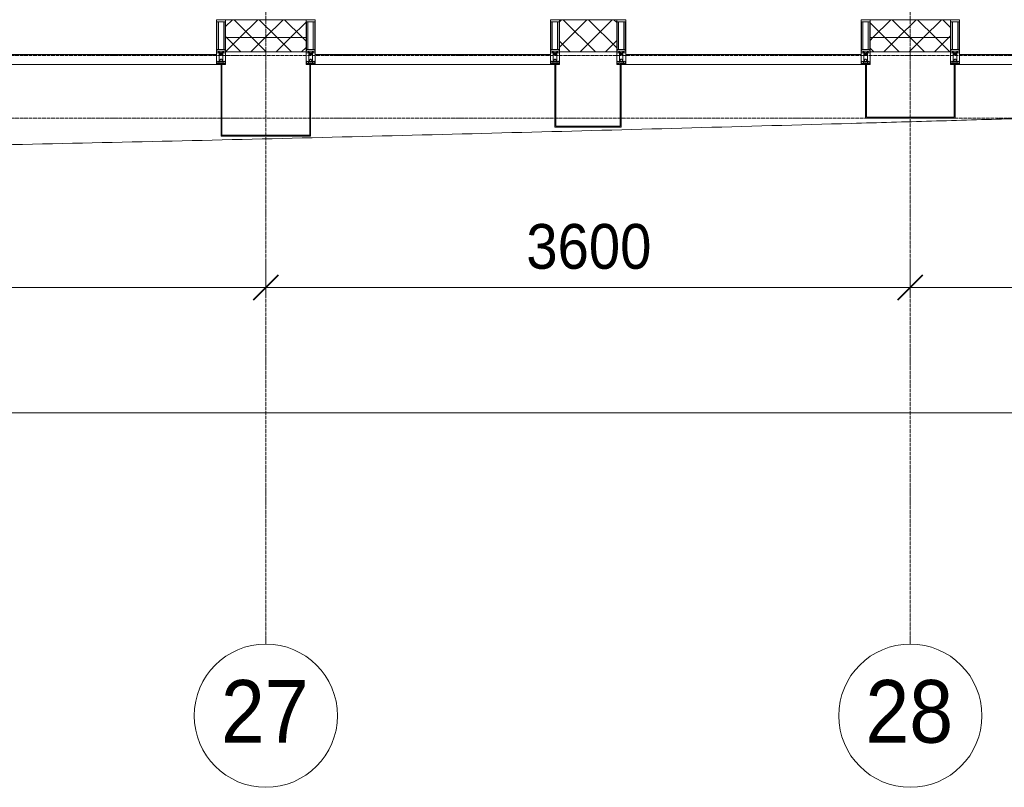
# Model space of a CAD drawing. Header units: millimetres. Extents: x 5617 to 106797, y 7718 to 221433.
# Tile 31 of 50: x 59477 to 64977, y 55813 to 60100. Entities that reach past the tile are written whole.
import ezdxf

# ---------------------------------------------------------------- set-up
doc = ezdxf.new("R2010")
doc.units = ezdxf.units.MM
doc.linetypes.add('ADSK_Линия сетки', pattern=[25, 20, -2.5, 0, -2.5])
doc.linetypes.add('Линия сетки', pattern=[25, 20, -2.5, 0, -2.5])
for name, color, linetype, lineweight in [('Импосты витража', 7, 'Continuous', 18), ('Колонны', 7, 'Continuous', 18), ('Оси', 7, 'Continuous', 9), ('Панели витража', 7, 'Continuous', 18), ('Размеры', 7, 'Continuous', 9), ('Размеры-100', 7, 'Continuous', 9), ('Стены разрез', 7, 'Continuous', 40), ('Стены штриховка', 7, 'Continuous', 40), ('Форма', 7, 'Continuous', 18), ('Элементы узлов', 7, 'Continuous', 18)]:
    doc.layers.add(name, color=color, linetype=linetype, lineweight=lineweight)
doc.styles.add('Arial', font='arial.ttf', dxfattribs={"width": 0.9, "height": 250})
doc.styles.add('Arial_1', font='arial.ttf', dxfattribs={"width": 0.9, "height": 350})
doc.dimstyles.new('Основной_2_5_мм', dxfattribs={"dimscale": 304.8, "dimtxt": 255.06485, "dimasz": 0.463911, "dimexe": 0.492126, "dimexo": 0.492126, "dimgap": 0.098425, "dimtad": 1, "dimdec": 0, "dimdsep": 46, "dimtxsty": 'Arial', "dimblk1": 'OBLIQUE', "dimblk2": 'OBLIQUE', "dimsah": 1, "dimcen": 0.09, "dimdle": 0.492126, "dimazin": 2, "dimtfac": 1, "dimtdec": 4, "dimtix": 1, "dimtmove": 0, "dimatfit": 3, "dimfxl": 1, "dimtvp": 1, "dimtolj": 1, "dimtzin": 0, "dimlwd": 20, "dimlwe": 20, "dimarcsym": 2})
pattern_1 = [(45, (0, 0), (-70.71068, 70.71068), []), (135, (0, 0), (-70.71068, -70.71068), [])]

# ---------------------------------------------------------------- blocks, each defined once
blk = doc.blocks.new('System Panel - A_PAN_Glass-6500721-МКСС_K3_L22__72_750_')
at = {"layer": 'Панели витража', "color": 254, "lineweight": 5, "true_color": 0xcccccc}
for p, q in [((657.5, 0), (-657.5, 0)), ((-657.5, 0), (-657.5, -55)), ((657.5, -55), (657.5, 0)), ((-657.5, -55), (657.5, -55))]:
    blk.add_line(p, q, dxfattribs=at)
blk = doc.blocks.new('Rectangular Mullion - 50Wx250H-2623690-МКСС_K3_L22__72_750_')
at = {"layer": 'Элементы узлов', "color": 254, "lineweight": 5, "true_color": 0xcccccc}
for p, q in [((-25, 65.2), (-25, 250)), ((-25, 250), (0, 250)), ((-23, 237.3), (0, 237.3)), ((-23, 237.3), (-23, 73.6)), ((-14.9, 84), (-14.9, 237.3)), ((25, 250), (0, 250)), ((23, 237.3), (0, 237.3)), ((14.9, 84), (14.9, 237.3)), ((23, 237.3), (23, 73.6)), ((25, 65.2), (25, 250)), ((-14, 65.2), (-25, 65.2)), ((0, 84), (-23, 84)), ((-0.5, 73.6), (-23, 73.6)), ((-14, 71.3), (-14, 65.2)), ((-10, 71.3), (-14, 71.3)), ((-10, 53), (-10, 71.3)), ((-7, 65.2), (-5.9, 67.3)), ((-7, 65.2), (-7, 54.7)), ((-4.1, 67.3), (-5.9, 67.3)), ((-4.1, 67.3), (-2.9, 65.1)), ((-2.9, 65.1), (-2.9, 54.6)), ((0, 84), (23, 84)), ((0.5, 73.6), (23, 73.6)), ((4.1, 67.3), (2.9, 65.1)), ((2.9, 65.1), (2.9, 54.6)), ((4.1, 67.3), (5.9, 67.3)), ((7, 65.2), (5.9, 67.3)), ((7, 65.2), (7, 54.7)), ((10, 71.3), (14, 71.3)), ((10, 53), (10, 71.3)), ((14, 71.3), (14, 65.2)), ((14, 65.2), (25, 65.2)), ((-23.8, 14.6), (-25, 14.2)), ((-25, 0), (-25, 14.2)), ((-22.3, 17), (-23.8, 17)), ((-23.8, 17), (-23.8, 14.6)), ((-22.5, 10.6), (-23.8, 14.6)), ((-22.5, 10.6), (-23.7, 9.9)), ((-23.7, 1.3), (-23.7, 9.9)), ((-23.7, 1.3), (-11.8, 1.3)), ((-23.2, 10.2), (-22.5, 8)), ((-22.5, 8), (-22.5, 4.5)), ((-21.3, 4.5), (-22.5, 4.5)), ((-22.3, 17), (-22.3, 16)), ((-22.3, 16), (-21.3, 16)), ((-19, 17.6), (-21.3, 16)), ((-21.3, 4.5), (-21.3, 6.5)), ((-21.3, 6.5), (-14.2, 6.5)), ((-18.4, 16.6), (-19, 17.6)), ((-7.4, 16.6), (-18.4, 16.6)), ((-14.2, 6.5), (-14.2, 4.5)), ((-13.2, 4.5), (-14.2, 4.5)), ((-13.2, 4.5), (-12.2, 7.2)), ((-12.7, 7.6), (-11.3, 11.4)), ((-12.7, 7.6), (-11.8, 6.9)), ((-12.2, 9), (-12.2, 14.8)), ((-12.2, 14.8), (0, 14.8)), ((-11.8, 1.3), (-11.8, 6.9)), ((-10.5, 11.2), (-11.3, 11.4)), ((-10.5, 1.5), (-10.5, 11.2)), ((-4.8, 1.5), (-10.5, 1.5)), ((-8.7, 53), (-10, 53)), ((-10, 53), (-10, 17)), ((-10, 17), (-7.5, 17)), ((-8.7, 53), (-7, 54.7)), ((-8.5, 23), (-1.5, 30)), ((-8.5, 18.5), (-8.5, 23)), ((-7.5, 18.5), (-8.5, 18.5)), ((-7.5, 17), (-7.5, 18.5)), ((-7.4, 18), (-7.4, 16.6)), ((-2.6, 18), (-7.4, 18)), ((0, 8), (-4.8, 8)), ((-4.8, 1.5), (-4.8, 8)), ((-1.3, 53), (-2.9, 54.6)), ((-2.6, 18), (-2.6, 16.8)), ((-2.6, 16.8), (0, 16.8)), ((-1.5, 30), (0, 30)), ((0, 53), (-1.3, 53)), ((0, 53), (1.3, 53)), ((1.5, 30), (0, 30)), ((2.6, 16.8), (0, 16.8)), ((0, 14.8), (0, 16.8)), ((0, 14.8), (0, 16.8)), ((12.2, 14.8), (0, 14.8)), ((0, 0), (0, 8)), ((0, 8), (4.8, 8)), ((0, 0), (0, 8)), ((1.3, 53), (2.9, 54.6)), ((8.5, 23), (1.5, 30)), ((2.6, 18), (2.6, 16.8)), ((2.6, 18), (7.4, 18)), ((4.8, 1.5), (4.8, 8)), ((4.8, 1.5), (10.5, 1.5)), ((8.7, 53), (7, 54.7)), ((7.4, 18), (7.4, 16.6)), ((7.4, 16.6), (18.4, 16.6)), ((7.5, 18.5), (8.5, 18.5)), ((7.5, 17), (7.5, 18.5)), ((10, 17), (7.5, 17)), ((8.5, 18.5), (8.5, 23)), ((8.7, 53), (10, 53)), ((10, 53), (10, 17)), ((10.5, 11.2), (11.3, 11.4)), ((10.5, 1.5), (10.5, 11.2)), ((12.7, 7.6), (11.3, 11.4)), ((12.7, 7.6), (11.8, 6.9)), ((11.8, 1.3), (11.8, 6.9)), ((23.7, 1.3), (11.8, 1.3)), ((12.2, 9), (12.2, 14.8)), ((13.2, 4.5), (12.2, 7.2)), ((13.2, 4.5), (14.2, 4.5)), ((21.3, 6.5), (14.2, 6.5)), ((14.2, 6.5), (14.2, 4.5)), ((18.4, 16.6), (19, 17.6)), ((19, 17.6), (21.3, 16)), ((22.3, 16), (21.3, 16)), ((21.3, 4.5), (21.3, 6.5)), ((21.3, 4.5), (22.5, 4.5)), ((22.3, 17), (22.3, 16)), ((22.3, 17), (23.8, 17)), ((22.5, 10.6), (23.8, 14.6)), ((22.5, 10.6), (23.7, 9.9)), ((23.2, 10.2), (22.5, 8)), ((22.5, 8), (22.5, 4.5)), ((23.7, 1.3), (23.7, 9.9)), ((23.8, 17), (23.8, 14.6)), ((23.8, 14.6), (25, 14.2)), ((25, 0), (25, 14.2)), ((-25, 0), (0, 0)), ((25, 0), (0, 0))]:
    blk.add_line(p, q, dxfattribs=at)
for centre, start, end in [((-0.5, 73.1), 360, 90), ((0.5, 73.1), 90, 180)]:
    blk.add_arc(centre, 0.5, start, end, dxfattribs=at)
blk = doc.blocks.new('Rectangular Mullion - R_StandardFrame_50Wx250H-6500850-МКСС_K3_L22__72_750_')
at = {"layer": 'Импосты витража', "color": 254, "lineweight": 5, "true_color": 0xcccccc}
for p, q in [((-25, 0), (-25, 250)), ((-25, 250), (25, 250)), ((25, 250), (25, 0)), ((0, 0), (-25, 0)), ((25, 0), (5, 0))]:
    blk.add_line(p, q, dxfattribs=at)
blk = doc.blocks.new('Rectangular Mullion - R_StandardFrame_50Wx250H-V29-МКСС_K3_L22__72_750_')
at = {"layer": 'Импосты витража', "color": 254, "lineweight": 5, "true_color": 0xcccccc}
for p, q in [((-25, 0), (-25, 250)), ((-25, 250), (25, 250)), ((25, 250), (25, 0)), ((-5, 0), (-25, 0)), ((25, 0), (0, 0))]:
    blk.add_line(p, q, dxfattribs=at)
blk = doc.blocks.new('System Panel - A_PAN_Glass П-1_1-6513571-МКСС_K3_L22__72_750_')
at = {"layer": 'Панели витража', "color": 254, "lineweight": 5, "true_color": 0xcccccc}
for p, q in [((657.5, 0), (-657.5, 0)), ((-657.5, 0), (-657.5, -55)), ((657.5, -55), (657.5, 0)), ((-657.5, -55), (657.5, -55))]:
    blk.add_line(p, q, dxfattribs=at)
blk = doc.blocks.new('A_SLK_PAN_Type1 - Прямой тип панели-5878316-МКСС_K3_L22__72_750_')
at = {"layer": 'Колонны', "color": 254, "lineweight": 5, "true_color": 0xcccccc}
for p, q in [((-245, 0), (-250, 0)), ((-250, 0), (-250, -400)), ((-245, -395), (-245, 0)), ((245, 0), (245, -395)), ((250, 0), (245, 0)), ((250, -400), (250, 0)), ((-250, -400), (250, -400)), ((245, -395), (-245, -395))]:
    blk.add_line(p, q, dxfattribs=at)
blk = doc.blocks.new('A_SLK_PAN_Type1 - Прямой тип панели-5878317-МКСС_K3_L22__72_750_')
at = {"layer": 'Колонны', "color": 254, "lineweight": 5, "true_color": 0xcccccc}
for p, q in [((-180, 0), (-185, 0)), ((-185, 0), (-185, -350)), ((-180, -345), (-180, 0)), ((180, 0), (180, -345)), ((185, 0), (180, 0)), ((185, -350), (185, 0)), ((-185, -350), (185, -350)), ((180, -345), (-180, -345))]:
    blk.add_line(p, q, dxfattribs=at)
blk = doc.blocks.new('A_SLK_PAN_Type1 - Прямой тип панели-5878318-МКСС_K3_L22__72_750_')
at = {"layer": 'Колонны', "color": 254, "lineweight": 5, "true_color": 0xcccccc}
for p, q in [((-245, 0), (-250, 0)), ((-250, 0), (-250, -300)), ((-245, -295), (-245, 0)), ((245, 0), (245, -295)), ((250, 0), (245, 0)), ((250, -300), (250, 0)), ((-250, -300), (250, -300)), ((245, -295), (-245, -295))]:
    blk.add_line(p, q, dxfattribs=at)
blk = doc.blocks.new('135_SLK_K3_AR_FCD_rvt-1-МКСС_K3_L22__72_750_')
at = {"layer": 'Стены разрез', "lineweight": 5, "true_color": 0xcccccc}
h = blk.add_hatch(dxfattribs=at)
h.set_pattern_fill('FP_5', color=254, style=0, pattern_type=2)
h.set_pattern_definition(pattern_1)
h.paths.add_polyline_path([(108175, 60000), (108175, 60100), (107725, 60100), (107725, 60000), (107813.8, 60000)])
h = blk.add_hatch(dxfattribs=at)
h.set_pattern_fill('FP_5', color=254, style=0, pattern_type=2)
h.set_pattern_definition(pattern_1)
h.paths.add_polyline_path([(109910, 59920), (109910, 60100), (109590, 60100), (109590, 59920)])
h = blk.add_hatch(dxfattribs=at)
h.set_pattern_fill('FP_5', color=254, style=0, pattern_type=2)
h.set_pattern_definition(pattern_1)
h.paths.add_polyline_path([(111325, 60000), (111775, 60000), (111775, 60100), (111325, 60100)])
h = blk.add_hatch(dxfattribs=at)
h.set_pattern_fill('FP_5', color=254, style=0, pattern_type=2)
h.set_pattern_definition(pattern_1)
h.paths.add_polyline_path([(108175, 59920), (108175, 60000), (107725, 60000), (107725, 59920), (107813.8, 59920)])
h = blk.add_hatch(dxfattribs=at)
h.set_pattern_fill('FP_5', color=254, style=0, pattern_type=2)
h.set_pattern_definition(pattern_1)
h.paths.add_polyline_path([(111775, 59920), (111775, 60000), (111325, 60000), (111325, 59920), (111347.1, 59920)])
at = {"layer": 'Стены разрез', "color": 254, "lineweight": 9, "true_color": 0xcccccc}
for p, q in [((108175, 60100), (107725, 60100)), ((107725, 60100), (107725, 59920)), ((108175, 59920), (108175, 60100)), ((109910, 60100), (109590, 60100)), ((109590, 60100), (109590, 59920)), ((109910, 59920), (109910, 60100)), ((111775, 60100), (111325, 60100)), ((111325, 60100), (111325, 59920)), ((111775, 59920), (111775, 60100)), ((107725, 59920), (108175, 59920)), ((109590, 59920), (109910, 59920)), ((111325, 59920), (111775, 59920))]:
    blk.add_line(p, q, dxfattribs=at)
at = {"layer": 'Стены штриховка', "color": 254, "lineweight": 9, "true_color": 0xcccccc}
for p, q in [((107725, 60000), (108175, 60000)), ((111325, 60000), (111775, 60000))]:
    blk.add_line(p, q, dxfattribs=at)
at = {"layer": 'Форма', "color": 254, "lineweight": 9, "true_color": 0xcccccc}
blk.add_open_spline([(91709.2, 59350), (92259.4, 59341.1), (93405.1, 59324.7), (95146.2, 59306.9), (96932.7, 59297.3), (98719.2, 59297.3), (100505.6, 59307.6), (102292, 59326.7), (104078.3, 59353.5), (105864.5, 59387.1), (107650.5, 59426.7), (109138.8, 59463.9), (110329.3, 59495.9), (111073.4, 59516.6), (111594.2, 59531.5), (111891.9, 59540.1), (112077.9, 59545.6), (112226.7, 59549.9), (112338.3, 59553.2), (112449.9, 59556.5), (112561.5, 59559.8), (112673.1, 59563.1), (112821.9, 59567.5), (112970.7, 59571.9), (113119.6, 59576.4), (113231.1, 59579.7), (113342.7, 59583.1), (113454.3, 59586.4), (113566, 59589.8), (113677.5, 59593.2), (113789.1, 59596.5), (113900.8, 59599.9), (114012.4, 59603.3), (114124, 59606.7), (114235.5, 59610.1), (114347.2, 59613.5), (114458.8, 59616.9), (114570.4, 59620.2), (114681.9, 59623.6), (114793.6, 59627), (114905.3, 59630.4), (115016.8, 59633.8), (115128.3, 59637.2), (115240, 59640.5), (115351.7, 59643.9), (115463.2, 59647.3), (115574.7, 59650.6), (115686.4, 59654), (115798.1, 59657.3), (115909.6, 59660.6), (116002.6, 59663.4), (116077, 59665.6), (116132.9, 59667.2), (116188.7, 59668.9), (116263.1, 59671), (116356, 59673.7), (116448.9, 59676.4), (116523.4, 59678.6), (116597.9, 59680.7), (116691, 59683.4), (116802.4, 59686.5), (116895.3, 59689.1), (116969.7, 59691.2), (117025.7, 59692.7), (117081.6, 59694.2), (117156, 59696.3), (117248.8, 59698.7), (117341.6, 59701.2), (117416.1, 59703.1), (117472.2, 59704.6), (117528.2, 59706), (117583.9, 59707.4), (117639.6, 59708.8), (117695.2, 59710.1), (117750.8, 59711.5), (117806.6, 59712.8), (117853.2, 59713.9), (117890.6, 59714.8), (117918.7, 59715.4), (117946.8, 59716.1), (117984.1, 59716.9), (118030.5, 59717.9), (118085.9, 59719.1), (118141.3, 59720.3), (118196.8, 59721.4), (118252.6, 59722.5), (118299.3, 59723.4), (118336.9, 59724.1), (118365.3, 59724.6), (118393.6, 59725.1), (118430.8, 59725.8), (118476.7, 59726.6), (118531.3, 59727.4), (118586, 59728.2), (118641.1, 59729), (118696.9, 59729.7), (118744.3, 59730.2), (118782.7, 59730.6), (118811.9, 59730.9), (118841.3, 59731.1), (118880.4, 59731.4), (118929.2, 59731.7), (118987.2, 59731.9), (119063.5, 59731.9), (119156.1, 59731.5), (119225.4, 59730.6), (119258.3, 59730)], degree=3, knots=[-0.6295544, -0.6295544, -0.6295544, -0.6295544, -0.5918367, -0.5510204, -0.5102041, -0.4693878, -0.4285714, -0.3877551, -0.3469388, -0.3061224, -0.2653061, -0.2244898, -0.2040816, -0.1836735, -0.1734694, -0.1683673, -0.1632653, -0.1607143, -0.1581633, -0.1556122, -0.1530612, -0.1505102, -0.1479592, -0.1428571, -0.1403061, -0.1377551, -0.1352041, -0.1326531, -0.130102, -0.127551, -0.125, -0.122449, -0.119898, -0.1173469, -0.1147959, -0.1122449, -0.1096939, -0.1071429, -0.1045918, -0.1020408, -0.0994898, -0.0969388, -0.0943878, -0.0918367, -0.0892857, -0.0867347, -0.0841837, -0.0816327, -0.0790816, -0.0765306, -0.0739796, -0.0727041, -0.0714286, -0.0701531, -0.0688776, -0.0663265, -0.0637755, -0.0625, -0.0612245, -0.0586735, -0.0561224, -0.0535714, -0.0522959, -0.0510204, -0.0497449, -0.0484694, -0.0459184, -0.0433673, -0.0420918, -0.0408163, -0.0395408, -0.0382653, -0.0369898, -0.0357143, -0.0344388, -0.0331633, -0.0318878, -0.03125, -0.0306122, -0.0299745, -0.0293367, -0.0280612, -0.0267857, -0.0255102, -0.0242347, -0.0229592, -0.0216837, -0.0210459, -0.0204082, -0.0197704, -0.0191327, -0.0178571, -0.0165816, -0.0153061, -0.0140306, -0.0127551, -0.0114796, -0.0108418, -0.0102041, -0.0095663, -0.0089286, -0.0076531, -0.0063776, -0.005102, -0.002551, 0, 0, 0, 0], dxfattribs=at)
at = {"layer": 'Импосты витража', "color": 254, "lineweight": 5, "true_color": 0xcccccc, "extrusion": (0, 0, -1)}
for name, p in [('Rectangular Mullion - 50Wx250H-2623690-МКСС_K3_L22__72_750_', (-107700, 59850)), ('Rectangular Mullion - R_StandardFrame_50Wx250H-V29-МКСС_K3_L22__72_750_', (-107700, 59850)), ('Rectangular Mullion - 50Wx250H-2623690-МКСС_K3_L22__72_750_', (-108200, 59850)), ('Rectangular Mullion - R_StandardFrame_50Wx250H-6500850-МКСС_K3_L22__72_750_', (-108200, 59850)), ('Rectangular Mullion - 50Wx250H-2623690-МКСС_K3_L22__72_750_', (-109565, 59850)), ('Rectangular Mullion - R_StandardFrame_50Wx250H-V29-МКСС_K3_L22__72_750_', (-109565, 59850)), ('Rectangular Mullion - 50Wx250H-2623690-МКСС_K3_L22__72_750_', (-109935, 59850)), ('Rectangular Mullion - R_StandardFrame_50Wx250H-6500850-МКСС_K3_L22__72_750_', (-109935, 59850)), ('Rectangular Mullion - 50Wx250H-2623690-МКСС_K3_L22__72_750_', (-111300, 59850)), ('Rectangular Mullion - R_StandardFrame_50Wx250H-V29-МКСС_K3_L22__72_750_', (-111300, 59850)), ('Rectangular Mullion - 50Wx250H-2623690-МКСС_K3_L22__72_750_', (-111800, 59850)), ('Rectangular Mullion - R_StandardFrame_50Wx250H-6500850-МКСС_K3_L22__72_750_', (-111800, 59850))]:
    blk.add_blockref(name, p, dxfattribs=at)
at = {"layer": 'Колонны', "color": 254, "lineweight": 5, "true_color": 0xcccccc}
for name, p in [('A_SLK_PAN_Type1 - Прямой тип панели-5878316-МКСС_K3_L22__72_750_', (107950, 59850)), ('A_SLK_PAN_Type1 - Прямой тип панели-5878317-МКСС_K3_L22__72_750_', (109750, 59850)), ('A_SLK_PAN_Type1 - Прямой тип панели-5878318-МКСС_K3_L22__72_750_', (111550, 59850))]:
    blk.add_blockref(name, p, dxfattribs=at)
at = {"layer": 'Панели витража', "color": 254, "lineweight": 5, "true_color": 0xcccccc, "rotation": 180}
for name, p in [('System Panel - A_PAN_Glass-6500721-МКСС_K3_L22__72_750_', (107017.5, 59850)), ('System Panel - A_PAN_Glass П-1_1-6513571-МКСС_K3_L22__72_750_', (108882.5, 59850)), ('System Panel - A_PAN_Glass П-1_1-6513571-МКСС_K3_L22__72_750_', (110617.5, 59850)), ('System Panel - A_PAN_Glass-6500721-МКСС_K3_L22__72_750_', (112482.5, 59850))]:
    blk.add_blockref(name, p, dxfattribs=at)
blk = doc.blocks.new('Ось сетки - Круг_Ø8 мм-6577-МКСС_K3_L22__72_750_')
at = {"layer": 'Оси', "lineweight": 20}
for start, end in [(360, 180), (180, 360)]:
    blk.add_arc((0, 0), 4, start, end, dxfattribs=at)
blk = doc.blocks.new('DIMBLOCK20-МКСС_K3_L22__72_750_')
at = {"layer": 'Размеры-100', "lineweight": 20, "transparency": 16777216}
for p, q in [((57251.8, 58604.6), (57251.8, 58754.6)), ((60851.8, 58604.6), (60851.8, 58754.6)), ((57251.8, 58604.6), (60851.8, 58604.6)), ((57251.8, 58604.6), (57251.8, 58554.5)), ((60851.8, 58604.6), (60851.8, 58554.5))]:
    blk.add_line(p, q, dxfattribs=at)
at = {"layer": 'Размеры-100', "lineweight": 40, "transparency": 16777216}
for p, q in [((57251.8, 58604.6), (57322.5, 58675.3)), ((60851.8, 58604.6), (60922.5, 58675.3)), ((57251.8, 58604.6), (57181.1, 58533.9)), ((60851.8, 58604.6), (60781.1, 58533.9))]:
    blk.add_line(p, q, dxfattribs=at)
at = {"layer": 'Размеры-100', "color": 0, "lineweight": 20, "transparency": 16777216, "insert": (58706.5, 58959.1), "char_height": 250, "width": 828.765, "attachment_point": 1, "line_spacing_factor": 0.941778, "style": 'Arial'}
blk.add_mtext('3600', dxfattribs=at)
blk = doc.blocks.new('_Oblique')
at = {"color": 0, "linetype": 'ByBlock', "lineweight": -2}
blk.add_line((-0.5, -0.5), (0.5, 0.5), dxfattribs=at)
blk = doc.blocks.new('DIMBLOCK21-МКСС_K3_L22__72_750_')
at = {"layer": 'Размеры-100', "lineweight": 20, "transparency": 16777216}
for p, q in [((60851.8, 58604.6), (60851.8, 58754.6)), ((64451.8, 58604.6), (64451.8, 58754.6)), ((60851.8, 58604.6), (64451.8, 58604.6)), ((60851.8, 58604.6), (60851.8, 58554.5)), ((64451.8, 58604.6), (64451.8, 58554.5))]:
    blk.add_line(p, q, dxfattribs=at)
at = {"layer": 'Размеры-100', "lineweight": 40, "transparency": 16777216}
for p, q in [((60851.8, 58604.6), (60922.5, 58675.3)), ((64451.8, 58604.6), (64522.5, 58675.3)), ((60851.8, 58604.6), (60781.1, 58533.9)), ((64451.8, 58604.6), (64381.1, 58533.9))]:
    blk.add_line(p, q, dxfattribs=at)
at = {"layer": 'Размеры-100', "color": 0, "lineweight": 20, "transparency": 16777216, "insert": (62306.5, 58959.1), "char_height": 250, "width": 828.765, "attachment_point": 1, "line_spacing_factor": 0.941778, "style": 'Arial'}
blk.add_mtext('3600', dxfattribs=at)
blk = doc.blocks.new('DIMBLOCK22-МКСС_K3_L22__72_750_')
at = {"layer": 'Размеры-100', "lineweight": 20, "transparency": 16777216}
for p, q in [((64451.8, 58604.6), (64451.8, 58754.6)), ((68051.8, 58604.6), (68051.8, 58754.6)), ((64451.8, 58604.6), (68051.8, 58604.6)), ((64451.8, 58604.6), (64451.8, 58554.5)), ((68051.8, 58604.6), (68051.8, 58554.5))]:
    blk.add_line(p, q, dxfattribs=at)
at = {"layer": 'Размеры-100', "lineweight": 40, "transparency": 16777216}
for p, q in [((64451.8, 58604.6), (64522.5, 58675.3)), ((68051.8, 58604.6), (68122.5, 58675.3)), ((64451.8, 58604.6), (64381.1, 58533.9)), ((68051.8, 58604.6), (67981.1, 58533.9))]:
    blk.add_line(p, q, dxfattribs=at)
at = {"layer": 'Размеры-100', "color": 0, "lineweight": 20, "transparency": 16777216, "insert": (65906.5, 58959.1), "char_height": 250, "width": 828.765, "attachment_point": 1, "line_spacing_factor": 0.941778, "style": 'Arial'}
blk.add_mtext('3600', dxfattribs=at)
blk = doc.blocks.new('DIMBLOCK25-МКСС_K3_L22__72_750_')
at = {"layer": 'Размеры-100', "lineweight": 20, "transparency": 16777216}
for p, q in [((28451.8, 57904.6), (28451.8, 58054.6)), ((72351.8, 57904.6), (72351.8, 58054.6)), ((28301.8, 57904.6), (72501.8, 57904.6)), ((28451.8, 57904.6), (28451.8, 57854.5)), ((72351.8, 57904.6), (72351.8, 57854.5))]:
    blk.add_line(p, q, dxfattribs=at)
at = {"layer": 'Размеры-100', "lineweight": 40, "transparency": 16777216}
for p, q in [((28451.8, 57904.6), (28522.5, 57975.3)), ((72351.8, 57904.6), (72422.5, 57975.3)), ((28451.8, 57904.6), (28381.1, 57833.9)), ((72351.8, 57904.6), (72281.1, 57833.9))]:
    blk.add_line(p, q, dxfattribs=at)
at = {"layer": 'Размеры-100', "color": 0, "lineweight": 20, "transparency": 16777216, "insert": (49970.1, 58259.1), "char_height": 250, "width": 1035.956, "attachment_point": 1, "line_spacing_factor": 0.941778, "style": 'Arial'}
blk.add_mtext('43900', dxfattribs=at)

msp = doc.modelspace()

# ---------------------------------------------------------------- linework, layer by layer
at = {"layer": 'Оси', "linetype": 'Линия сетки'}
for p, q in [((60851.8, 56613.5), (60851.8, 77580)), ((64451.8, 56613.5), (64451.8, 77580))]:
    msp.add_line(p, q, dxfattribs=at)
at = {"layer": 'Оси', "linetype": 'ADSK_Линия сетки'}
for p, q in [((73201.8, 59900), (26921, 59900)), ((73201.8, 59550), (25651, 59550))]:
    msp.add_line(p, q, dxfattribs=at)

# ---------------------------------------------------------------- block references
at = {"lineweight": 5}
msp.add_blockref('135_SLK_K3_AR_FCD_rvt-1-МКСС_K3_L22__72_750_', (-47098.2, 0), dxfattribs=at)
at = {"layer": 'Оси', "lineweight": 20, "xscale": 99.99999999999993, "yscale": 99.99999999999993, "zscale": 99.99999999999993}
for p in [(60851.8, 56213.5), (64451.8, 56213.5)]:
    msp.add_blockref('Ось сетки - Круг_Ø8 мм-6577-МКСС_K3_L22__72_750_', p, dxfattribs=at)

# ---------------------------------------------------------------- texts
at = {"layer": 'Оси', "char_height": 350, "width": 606.076, "attachment_point": 1, "style": 'Arial_1'}
for s, insert in [('27', (60601.2, 56412.4)), ('28', (64201.2, 56412.4))]:
    msp.add_mtext(s, dxfattribs=dict(at, insert=insert))

# ---------------------------------------------------------------- dimensions: what is measured, and where the dimension line sits
at = {"layer": 'Размеры', "lineweight": 20}
for base, p1, p2, override, picture, middle in [((60851.8, 58604.6), (57251.8, 58704.5), (60851.8, 58704.5), {"dimpost": '<>', "dimfxl": 3600}, 'DIMBLOCK20-МКСС_K3_L22__72_750_', (59051.8, 58762.3)), ((64451.8, 58604.6), (60851.8, 58704.5), (64451.8, 58704.5), {"dimpost": '<>', "dimfxl": 3600}, 'DIMBLOCK21-МКСС_K3_L22__72_750_', (62651.8, 58762.3)), ((68051.8, 58604.6), (64451.8, 58704.5), (68051.8, 58704.5), {"dimpost": '<>', "dimfxl": 3600}, 'DIMBLOCK22-МКСС_K3_L22__72_750_', (66251.8, 58762.3)), ((72351.8, 57904.6), (28451.8, 58004.5), (72351.8, 58004.5), {"dimpost": '<>', "dimfxl": 43900}, 'DIMBLOCK25-МКСС_K3_L22__72_750_', (50401.8, 58062.3))]:
    dim = msp.add_linear_dim(base=base, p1=p1, p2=p2, dimstyle='Основной_2_5_мм', override=override, dxfattribs=at)
    dim.commit()
    dim.dimension.update_dxf_attribs({"geometry": picture, "text_midpoint": middle})

doc.saveas('drawing.dxf')
